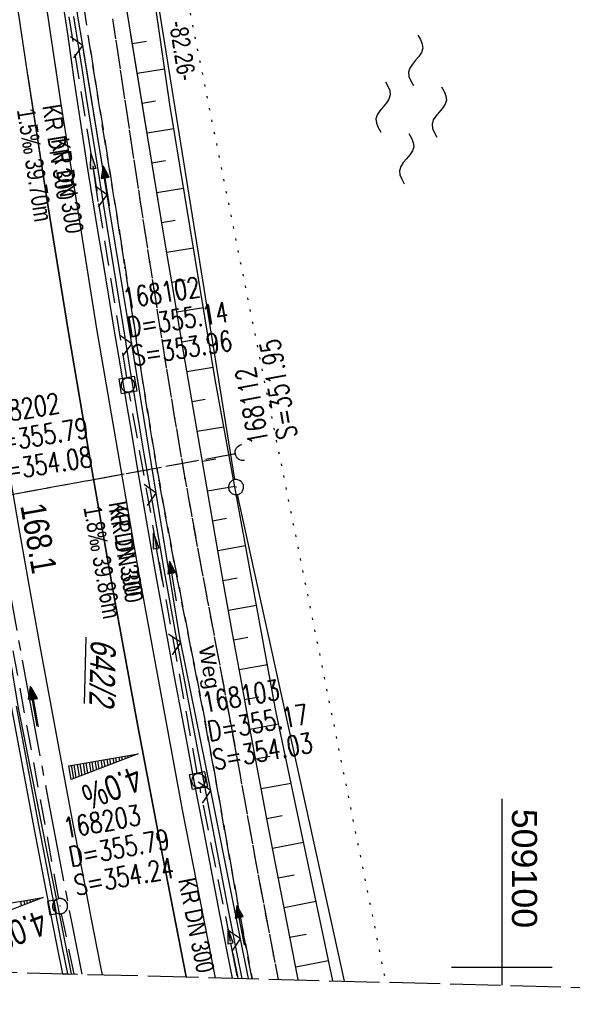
# Model space of a CAD drawing. Extents: x 508885 to 509191, y 457896 to 458644.
# Tile 8 of 58: x 509052 to 509107, y 457896 to 457994. Entities that reach past the tile are written whole.
import ezdxf

# ---------------------------------------------------------------- set-up
doc = ezdxf.new("R2010")
doc.units = 0
doc.header["$LTSCALE"] = 10
doc.header["$MEASUREMENT"] = 0
for name, pattern in [('ACHSE', [5.5, 4, -0.5, 0.5, -0.5]), ('AUSGEZOGEN', [0]), ('LT00', [0]), ('LT11', [0.3, 0.2, -0.1]), ('LT12', [0.4, 0.3, -0.1]), ('LT14', [0.6, 0.5, -0.1]), ('PUNKTX2_STR', [0.6, 0.1, -0.5]), ('STRICHLINIE2', [0.375, 0.25, -0.125])]:
    doc.linetypes.add(name, pattern=pattern)
doc.layers.get('0').update_dxf_attribs({"linetype": 'LT00'})
for name, color, linetype in [('--EK_FBR', 1, 'LT00'), ('--EK_Halt-Pfeil', 4, 'LT00'), ('--EK_Haltung', 7, 'STRICHLINIE2'), ('--EK_Haltung-Text', 140, 'LT00'), ('--EK_Schacht-Text', 5, 'LT00'), ('--EL_DFK_AB_L', 21, 'LT00'), ('--EL_DFK_AB_P', 7, 'LT00'), ('--EL_Halt-Pfeil', 4, 'LT00'), ('--EL_Haltung', 182, 'STRICHLINIE2'), ('--EL_Haltung-Text', 182, 'LT00'), ('--WASSER_GRENZE', 180, 'PUNKTX2_STR'), ('--WASSER_NUTZUNG', 180, 'Continuous'), ('-AX-093', 35, 'ACHSE'), ('-QUE-20O', 11, 'LT00'), ('-QUE-20W', 11, 'LT00'), ('-ST-93-1', 250, 'LT00'), ('ABSTAND', 8, 'LT00'), ('DFK_AB_FLNR', 7, 'Continuous'), ('DFK_AB_L', 21, 'LT00'), ('DFK_AB_P', 7, 'LT00'), ('DL', 182, 'LT12'), ('FELDWEG_TEXT', 250, 'Continuous'), ('PFEIL', 140, 'AUSGEZOGEN'), ('V112_AFBR_BAB', 250, 'LT00'), ('V112_BOESCH', 250, 'LT00'), ('V112_BOSCHUNG', 250, 'LT00'), ('V112_FELDWEG', 250, 'LT11'), ('V112_GRABEN', 250, 'LT00'), ('V112_H_BORD', 8, 'LT00'), ('V112_KA_MULD', 182, 'LT00'), ('V112_KA_PRUF', 182, 'LT00'), ('V112_LD_MARK', 250, 'LT00'), ('V112_RASTER', 250, 'LT00'), ('V112_RINNE', 182, 'LT00'), ('V112_SINKK', 182, 'LT00'), ('V112_UK_DURCH', 182, 'LT00'), ('V112_ZAUN', 40, 'LT00'), ('V113_AFBR_BAB', 250, 'LT00'), ('V113_BOESCH', 250, 'LT00'), ('V113_BOSCHUNG', 250, 'LT00'), ('V113_FELDWEG', 250, 'LT11'), ('V113_GRABEN', 250, 'LT00'), ('V113_H_BORD', 8, 'LT00'), ('V113_KA_MULD', 182, 'LT00'), ('V113_KA_PRUF', 182, 'LT00'), ('V113_LD_MARK', 250, 'LT00'), ('V113_RASTER', 250, 'LT00'), ('V113_RINNE', 182, 'LT00'), ('V113_SINKK', 182, 'LT00'), ('V113_UK_DURCH', 182, 'LT00'), ('V113_ZAUN', 40, 'LT00')]:
    doc.layers.add(name, color=color, linetype=linetype)
doc.layers.add('-BLATT_112-RAND', color=7, linetype='LT14', plot=False)
doc.styles.add('Beschrift', font='ARIAL.TTF')
doc.styles.add('Haltungsbeschriftung', font='ARIAL.TTF', dxfattribs={"width": 0.75})
doc.styles.add('schachtbeschriftung', font='romans.shx', dxfattribs={"width": 0.75, "height": 2})
doc.styles.get("Standard").update_dxf_attribs({"font": 'ARIAL.TTF'})

# ---------------------------------------------------------------- blocks, each defined once
blk = doc.blocks.new('SYMB0003')
at = {"color": 0, "linetype": 'ByBlock'}
for p, q in [((-0.015712, 0), (0.010166, 0.012015)), ((0, -0.021257), (-0.015712, 0)), ((0.010166, 0.012015), (0, -0.021257))]:
    blk.add_line(p, q, dxfattribs=at)
for points in [[(-0.031395, 0.499013), (-0.093691, 0.491144), (-0.154509, 0.475528), (-0.21289, 0.452414), (-0.267913, 0.422164), (-0.318712, 0.385257), (-0.364484, 0.342274), (-0.404509, 0.293893), (-0.438154, 0.240877), (-0.464888, 0.184062), (-0.484292, 0.124345), (-0.496058, 0.062667), (-0.5, 0)], [(-0.5, 0), (-0.496058, -0.062667), (-0.484292, -0.124345), (-0.464888, -0.184062), (-0.438154, -0.240877), (-0.404509, -0.293893), (-0.364485, -0.342274), (-0.318712, -0.385257), (-0.267914, -0.422164), (-0.21289, -0.452414), (-0.154509, -0.475529), (-0.093691, -0.491144), (-0.031395, -0.499014), (0.031395, -0.499014)], [(0.5, 0), (0.496057, 0.062667), (0.484292, 0.124345), (0.464888, 0.184062), (0.438153, 0.240877), (0.404509, 0.293893), (0.364484, 0.342274), (0.318712, 0.385257), (0.267913, 0.422164), (0.21289, 0.452414), (0.154509, 0.475528), (0.093691, 0.491144), (0.031395, 0.499013), (-0.031395, 0.499013)], [(0.031395, -0.499014), (0.093691, -0.491144), (0.154509, -0.475529), (0.21289, -0.452414), (0.267914, -0.422164), (0.318712, -0.385257), (0.364485, -0.342274), (0.404509, -0.293893), (0.438154, -0.240877), (0.464889, -0.184062), (0.484292, -0.124345), (0.496058, -0.062667), (0.5, 0)]]:
    blk.add_lwpolyline(points, dxfattribs=at)
blk = doc.blocks.new('SYMB7250')
at = {"color": 0, "linetype": 'ByBlock'}
for points in [[(-0.25, 0.28), (-0.208333, 0.308889), (-0.166667, 0.331111), (-0.125, 0.34), (-0.083333, 0.331111), (-0.041667, 0.308889), (0, 0.28)], [(0, 0.28), (0.041667, 0.251111), (0.083333, 0.228889), (0.125, 0.22), (0.166667, 0.228889), (0.208333, 0.251111), (0.25, 0.28)], [(-0.74, 0), (-0.698333, 0.028889), (-0.656667, 0.051111), (-0.615, 0.06), (-0.573333, 0.051111), (-0.531667, 0.028889), (-0.49, 0)], [(-0.49, 0), (-0.448333, -0.028889), (-0.406667, -0.051111), (-0.365, -0.06), (-0.323333, -0.051111), (-0.281667, -0.028889), (-0.24, 0)], [(0.24, 0), (0.281667, 0.028889), (0.323333, 0.051111), (0.365, 0.06), (0.406667, 0.051111), (0.448333, 0.028889), (0.49, 0)], [(0.49, 0), (0.531667, -0.028889), (0.573333, -0.051111), (0.615, -0.06), (0.656667, -0.051111), (0.698333, -0.028889), (0.74, 0)], [(-0.25, -0.28), (-0.208333, -0.251111), (-0.166667, -0.228889), (-0.125, -0.22), (-0.083333, -0.228889), (-0.041667, -0.251111), (0, -0.28)], [(0, -0.28), (0.041667, -0.308889), (0.083333, -0.331111), (0.125, -0.34), (0.166667, -0.331111), (0.208333, -0.308889), (0.25, -0.28)]]:
    blk.add_lwpolyline(points, dxfattribs=at)
blk = doc.blocks.new('Pfreil3')
at = {"layer": 'PFEIL'}
blk.add_hatch(color=256, dxfattribs=at).paths.add_polyline_path([(-1.549, 0.273), (-1.549, -0.273), (0, 0)])
for p, q in [((-1.549, 0), (-4.831, 0)), ((-1.549, -0.273), (-1.549, 0.273)), ((-1.549, 0.273), (0, 0)), ((0, 0), (-1.549, -0.273))]:
    blk.add_line(p, q, dxfattribs=at)
blk = doc.blocks.new('SYMB0011')
at = {"color": 0, "linetype": 'ByBlock'}
for p, q in [((0.5, 0), (-0.5, 0)), ((0, 0.5), (0, -0.5))]:
    blk.add_line(p, q, dxfattribs=at)
blk = doc.blocks.new('SYMB1107')
at = {"color": 0, "linetype": 'ByBlock'}
for points in [[(-0.2, 0), (-0.196157, 0.039018), (-0.184776, 0.076537), (-0.166294, 0.111114), (-0.141421, 0.141421), (-0.111114, 0.166294), (-0.076537, 0.184776), (-0.039018, 0.196157), (0, 0.2)], [(0, 0.2), (0.039018, 0.196157), (0.076537, 0.184776), (0.111114, 0.166294), (0.141421, 0.141421), (0.166294, 0.111114), (0.184776, 0.076537), (0.196157, 0.039018), (0.2, 0)]]:
    blk.add_lwpolyline(points, dxfattribs=at)
blk = doc.blocks.new('SYMB0024')
at = {"color": 0, "linetype": 'ByBlock'}
for p, q in [((-0.5, 0.5), (0, 0)), ((0, 0), (0.5, 0.5))]:
    blk.add_line(p, q, dxfattribs=at)
blk = doc.blocks.new('SYMB0652')
at = {"color": 0, "linetype": 'ByBlock'}
blk.add_lwpolyline([(-0.15, -0.075), (0.15, -0.075), (0.15, 0.075), (-0.15, 0.075), (-0.15, -0.075)], dxfattribs=at)
blk = doc.blocks.new('SYMB1210')
at = {"color": 0, "linetype": 'ByBlock'}
blk.add_line((0.018815, -0.179014), (0.055623, -0.17119), dxfattribs=at)
for points in [[(-0.2, -0.2), (-0.2, 0.2), (0.2, 0.2), (0.2, -0.2), (-0.2, -0.2)], [(0.018815, 0.179014), (-0.018815, 0.179014), (-0.055623, 0.17119), (-0.09, 0.155885), (-0.120444, 0.133766), (-0.145623, 0.105801), (-0.164438, 0.073213), (-0.176067, 0.037424), (-0.18, 0)], [(-0.18, 0), (-0.176067, -0.037424), (-0.164438, -0.073213), (-0.145623, -0.105801), (-0.120444, -0.133766), (-0.09, -0.155885), (-0.055623, -0.17119), (-0.018815, -0.179014), (0.018815, -0.179014)], [(0.18, 0), (0.176067, 0.037424), (0.164438, 0.073213), (0.145623, 0.105801), (0.120444, 0.133766), (0.09, 0.155885), (0.055623, 0.17119), (0.018815, 0.179014)], [(0.055623, -0.17119), (0.09, -0.155885), (0.120444, -0.133766), (0.145623, -0.105801), (0.164438, -0.073213), (0.176067, -0.037424), (0.18, 0)]]:
    blk.add_lwpolyline(points, dxfattribs=at)
blk = doc.blocks.new('SYMB0070')
at = {"color": 0, "linetype": 'ByBlock'}
for p, q in [((-0.5, 0), (0.2, 0)), ((0.5, 0), (0.2, 0.1)), ((0.2, 0.1), (0.2, 0)), ((0.468, 0), (0.21, 0.086)), ((0.21, 0.086), (0.21, -0.086)), ((0.21, -0.086), (0.468, 0)), ((0.22, -0.072), (0.437, 0)), ((0.23, -0.058), (0.405, 0)), ((0.24, -0.045), (0.374, 0)), ((0.342, 0), (0.25, 0.031)), ((0.25, 0.031), (0.25, -0.031)), ((0.25, -0.031), (0.342, 0)), ((0.26, -0.017), (0.31, 0)), ((0.27, -0.003), (0.279, 0))]:
    blk.add_line(p, q, dxfattribs=at)
for points in [[(0.2, 0), (0.2, -0.1), (0.5, 0)], [(0.437, 0), (0.22, 0.072), (0.22, -0.072)], [(0.405, 0), (0.23, 0.058), (0.23, -0.058)], [(0.374, 0), (0.24, 0.045), (0.24, -0.045)], [(0.31, 0), (0.26, 0.017), (0.26, -0.017)], [(0.279, 0), (0.27, 0.003), (0.27, -0.003)]]:
    blk.add_lwpolyline(points, dxfattribs=at)

msp = doc.modelspace()

# ---------------------------------------------------------------- linework, layer by layer
at = {"layer": '--EK_FBR'}
for points in [[(509071.575, 457898.964), (509068.281, 457915.614), (509064, 457939.002), (509059.781, 457963.33), (509056.225, 457985.851), (509054.528, 457997.189), (509051.335, 458019.378), (509048.299, 458042.937), (509045.523, 458066.144), (509043.153, 458088.796), (509040.848, 458112.654), (509038.935, 458136.305), (509037.469, 458157.776), (509036.003, 458180.48), (509034.875, 458203.339), (509034.085, 458227.234), (509033.472, 458253.025), (509033.144, 458275.666), (509033.179, 458299.039), (509033.444, 458322.397), (509033.995, 458344.72)], [(509071.575, 457898.964), (509068.281, 457915.614), (509064, 457939.002), (509059.781, 457963.33), (509056.225, 457985.851), (509055.658, 457989.641)]]:
    msp.add_lwpolyline(points, dxfattribs=at)
at = {"layer": '--EK_FBR', "color": 2}
for points in [[(509043.652, 457995.85), (509044.062, 457993.135), (509044.477, 457990.42), (509044.896, 457987.706), (509045.317, 457984.992), (509045.921, 457981.107), (509046.526, 457977.222), (509047.135, 457973.337), (509047.749, 457969.454), (509048.37, 457965.571), (509048.998, 457961.69), (509049.986, 457955.7), (509050.997, 457949.715), (509052.029, 457943.732), (509053.082, 457937.754), (509054.14, 457931.865), (509055.217, 457925.979), (509056.31, 457920.097), (509057.42, 457914.217), (509058.324, 457909.489), (509059.238, 457904.763), (509060.166, 457900.04), (509060.322, 457899.26)], [(509045.221, 457985.611), (509045.317, 457984.992), (509045.921, 457981.107), (509046.526, 457977.222), (509047.135, 457973.337), (509047.749, 457969.454), (509048.37, 457965.571), (509048.998, 457961.69), (509049.986, 457955.7), (509050.997, 457949.715), (509052.029, 457943.732), (509053.082, 457937.754), (509054.14, 457931.865), (509055.217, 457925.979), (509056.31, 457920.097), (509057.42, 457914.217), (509058.324, 457909.489), (509059.238, 457904.763), (509060.166, 457900.04), (509060.322, 457899.26)]]:
    msp.add_lwpolyline(points, dxfattribs=at)
at = {"layer": '--EK_Haltung'}
for p, q in [((509062.755, 457958.497), (509056.751, 457996.221)), ((509069.753, 457919.257), (509063.005, 457957.019)), ((509073.582, 457950.932), (509024.863, 457942.036)), ((509056.008, 457906.801), (509049.059, 457944.627)), ((509073.81, 457898.905), (509070.032, 457917.784)), ((509057.531, 457899.334), (509056.294, 457905.329))]:
    msp.add_line(p, q, dxfattribs=at)
at = {"layer": '--EL_DFK_AB_L'}
for p, q in [((509073.491, 457948.371), (509060.669, 458028.109)), ((509084.382, 457898.627), (509073.771, 457946.897))]:
    msp.add_line(p, q, dxfattribs=at)
at = {"layer": '--EL_Haltung'}
for p, q in [((509062.755, 457958.497), (509056.751, 457996.221)), ((509069.753, 457919.257), (509063.005, 457957.019)), ((509073.582, 457950.932), (509024.863, 457942.036)), ((509056.008, 457906.801), (509049.059, 457944.627)), ((509073.81, 457898.905), (509070.032, 457917.784)), ((509057.531, 457899.334), (509056.294, 457905.329))]:
    msp.add_line(p, q, dxfattribs=at)
at = {"layer": '--WASSER_GRENZE', "ltscale": 0.2}
msp.add_line((509068.33, 457998.169), (509088.468, 457898.52), dxfattribs=at)
at = {"layer": '-AX-093', "ltscale": 0.2}
msp.add_lwpolyline([(509033.926, 458053.756), (509035.444, 458041.214), (509037.041, 458028.682), (509038.717, 458016.161), (509040.473, 458003.65), (509042.308, 457991.151), (509044.222, 457978.663), (509046.216, 457966.188), (509048.288, 457953.726), (509050.439, 457941.277), (509052.669, 457928.842), (509054.977, 457916.422), (509057.364, 457904.016), (509058.3, 457899.314)], dxfattribs=at)
at = {"layer": '-BLATT_112-RAND'}
msp.add_lwpolyline([(508904.399, 458643.62), (508884.931, 457903.876), (509171.832, 457896.326), (509191.3, 458636.07), (508904.399, 458643.62)], dxfattribs=at)
at = {"layer": '-QUE-20O'}
for p, q in [((509061.753, 457920.342), (509061.677, 457920.787)), ((509061.973, 457920.838), (509062.039, 457920.451)), ((509062.324, 457920.559), (509062.269, 457920.887)), ((509062.565, 457920.938), (509062.61, 457920.67)), ((509062.896, 457920.779), (509062.86, 457920.987)), ((509063.156, 457921.038), (509063.182, 457920.887)), ((509063.467, 457920.997), (509063.452, 457921.087)), ((509063.748, 457921.138), (509063.753, 457921.105)), ((509057.24, 457920.037), (509057.467, 457918.702)), ((509057.752, 457918.811), (509057.536, 457920.088)), ((509057.832, 457920.137), (509058.038, 457918.921)), ((509058.323, 457919.031), (509058.127, 457920.188)), ((509058.424, 457920.237), (509058.609, 457919.14)), ((509058.895, 457919.249), (509058.719, 457920.288)), ((509059.015, 457920.337), (509059.181, 457919.358)), ((509059.467, 457919.467), (509059.311, 457920.388)), ((509059.607, 457920.437), (509059.752, 457919.576)), ((509060.038, 457919.686), (509059.902, 457920.488)), ((509060.198, 457920.538), (509060.324, 457919.796)), ((509060.61, 457919.904), (509060.494, 457920.588)), ((509060.79, 457920.639), (509060.895, 457920.014)), ((509061.182, 457920.122), (509061.086, 457920.688)), ((509061.381, 457920.739), (509061.467, 457920.231))]:
    msp.add_line(p, q, dxfattribs=at)
msp.add_lwpolyline([(509057.238, 457918.616), (509057.004, 457919.997), (509063.906, 457921.165), (509057.238, 457918.616)], dxfattribs=at)
at = {"layer": '-QUE-20W'}
for p, q in [((509052.323, 457906.111), (509052.247, 457906.556)), ((509052.543, 457906.607), (509052.609, 457906.22)), ((509052.895, 457906.328), (509052.839, 457906.656)), ((509053.135, 457906.707), (509053.18, 457906.438)), ((509053.466, 457906.547), (509053.431, 457906.756)), ((509053.726, 457906.807), (509053.752, 457906.656)), ((509054.037, 457906.766), (509054.022, 457906.856)), ((509054.318, 457906.907), (509054.323, 457906.874))]:
    msp.add_line(p, q, dxfattribs=at)
msp.add_lwpolyline([(509047.809, 457904.384), (509047.575, 457905.766), (509054.477, 457906.933), (509047.809, 457904.384)], dxfattribs=at)
at = {"layer": 'DFK_AB_L'}
for p, q in [((509073.491, 457948.371), (509060.669, 458028.109)), ((509084.382, 457898.627), (509073.771, 457946.897))]:
    msp.add_line(p, q, dxfattribs=at)
at = {"layer": 'DL'}
msp.add_line((509073.533, 457950.923), (509024.912, 457942.044), dxfattribs=at)
at = {"layer": 'V112_AFBR_BAB'}
msp.add_lwpolyline([(509071.575, 457898.964), (509068.281, 457915.614), (509064, 457939.002), (509059.781, 457963.33), (509056.225, 457985.851), (509054.528, 457997.189), (509051.335, 458019.378), (509048.299, 458042.937), (509045.523, 458066.144), (509043.153, 458088.796), (509040.848, 458112.654), (509038.935, 458136.305), (509037.469, 458157.776), (509036.003, 458180.48), (509034.875, 458203.339), (509034.085, 458227.234), (509033.472, 458253.025), (509033.144, 458275.666), (509033.179, 458299.039), (509033.444, 458322.397), (509033.995, 458344.72)], dxfattribs=at)
at = {"layer": 'V112_AFBR_BAB', "color": 0}
msp.add_lwpolyline([(509043.652, 457995.85), (509044.062, 457993.135), (509044.477, 457990.42), (509044.896, 457987.706), (509045.317, 457984.992), (509045.921, 457981.107), (509046.526, 457977.222), (509047.135, 457973.337), (509047.749, 457969.454), (509048.37, 457965.571), (509048.998, 457961.69), (509049.986, 457955.7), (509050.997, 457949.715), (509052.029, 457943.732), (509053.082, 457937.754), (509054.14, 457931.865), (509055.217, 457925.979), (509056.31, 457920.097), (509057.42, 457914.217), (509058.324, 457909.489), (509059.238, 457904.763), (509060.166, 457900.04), (509060.322, 457899.26)], dxfattribs=at)
at = {"layer": 'V112_BOESCH'}
for points in [[(509083.207, 457898.658), (509077.56, 457925.448), (509071.545, 457958.317), (509067.034, 457985.601), (509064.886, 458000.424), (509064.792, 458001.023), (509064.688, 458001.635), (509064.587, 458002.254), (509064.499, 458002.873), (509064.437, 458003.489), (509064.412, 458004.095), (509064.434, 458004.684), (509064.517, 458005.253), (509064.671, 458005.795), (509064.919, 458006.333), (509065.246, 458006.84), (509065.639, 458007.32), (509066.085, 458007.781), (509066.57, 458008.225), (509067.082, 458008.66), (509067.607, 458009.089)], [(509079.791, 457898.748), (509079.718, 457899.114), (509078.749, 457904.033), (509077.789, 457908.954), (509076.841, 457913.877), (509075.905, 457918.802), (509074.983, 457923.73), (509074.103, 457928.513), (509073.236, 457933.298), (509072.381, 457938.086), (509071.537, 457942.875), (509070.701, 457947.666), (509069.873, 457952.459), (509069.051, 457957.252), (509068.233, 457962.047), (509067.418, 457966.842), (509066.604, 457971.637), (509062.308, 457997.846)]]:
    msp.add_lwpolyline(points, dxfattribs=at)
at = {"layer": 'V112_BOSCHUNG'}
for p, q in [((509063.324, 457991.649), (509064.707, 457991.878)), ((509063.809, 457988.688), (509066.521, 457989.137)), ((509064.294, 457985.728), (509065.623, 457985.947)), ((509064.78, 457982.767), (509067.43, 457983.206)), ((509065.265, 457979.807), (509066.592, 457980.026)), ((509065.75, 457976.846), (509068.409, 457977.286)), ((509066.235, 457973.886), (509067.567, 457974.106)), ((509066.725, 457970.926), (509069.388, 457971.366)), ((509067.227, 457967.968), (509068.552, 457968.187)), ((509067.729, 457965.011), (509070.367, 457965.447)), ((509068.231, 457962.053), (509069.544, 457962.27)), ((509068.736, 457959.096), (509071.345, 457959.527)), ((509069.241, 457956.139), (509070.553, 457956.355)), ((509069.749, 457953.182), (509072.405, 457953.621)), ((509070.259, 457950.218), (509071.602, 457950.447)), ((509070.773, 457947.255), (509073.482, 457947.732)), ((509071.289, 457944.293), (509072.655, 457944.541)), ((509071.807, 457941.338), (509074.561, 457941.838)), ((509072.328, 457938.383), (509073.715, 457938.635)), ((509072.854, 457935.43), (509075.641, 457935.935)), ((509073.384, 457932.477), (509074.783, 457932.73)), ((509073.919, 457929.525), (509076.721, 457930.034)), ((509074.458, 457926.573), (509075.86, 457926.828)), ((509075.002, 457923.623), (509077.837, 457924.138)), ((509075.553, 457920.674), (509077.004, 457920.938)), ((509076.109, 457917.718), (509079.073, 457918.272)), ((509076.671, 457914.764), (509078.181, 457915.054)), ((509077.238, 457911.81), (509080.307, 457912.416)), ((509077.807, 457908.864), (509079.367, 457909.172)), ((509078.38, 457905.919), (509081.545, 457906.544)), ((509078.957, 457902.975), (509080.56, 457903.292)), ((509079.537, 457900.032), (509082.782, 457900.673))]:
    msp.add_line(p, q, dxfattribs=at)
at = {"layer": 'V112_FELDWEG', "flags": 128}
for points in [[(509075.207, 457898.869), (509074.801, 457900.932), (509074.318, 457903.466), (509073.848, 457906.002), (509073.386, 457908.54), (509072.931, 457911.08), (509072.478, 457913.619), (509072.026, 457916.16), (509071.572, 457918.699), (509071.111, 457921.238), (509070.643, 457923.775), (509070.181, 457926.225), (509069.71, 457928.674), (509069.234, 457931.122), (509068.756, 457933.57), (509068.278, 457936.017), (509067.802, 457938.465), (509067.332, 457940.913), (509066.869, 457943.363), (509066.417, 457945.815), (509065.978, 457948.269), (509065.524, 457950.902), (509065.085, 457953.537), (509064.659, 457956.175), (509064.241, 457958.814), (509063.829, 457961.455), (509063.421, 457964.096), (509063.012, 457966.737), (509062.601, 457969.377), (509062.109, 457972.494), (509061.611, 457975.61), (509061.11, 457978.725), (509060.61, 457981.841), (509060.112, 457984.957), (509059.62, 457988.073), (509059.136, 457991.191), (509058.664, 457994.311), (509058.184, 457997.579), (509057.717, 458000.849), (509057.26, 458004.12), (509056.812, 458007.393), (509056.369, 458010.666), (509055.931, 458013.94), (509055.493, 458017.214), (509054.769, 458022.614), (509054.044, 458028.013), (509053.316, 458033.412), (509052.587, 458038.811), (509051.858, 458044.211), (509051.129, 458049.613), (509050.769, 458052.287), (509050.413, 458054.961), (509050.064, 458057.637), (509049.726, 458060.313), (509049.403, 458062.991), (509049.096, 458065.671), (509048.812, 458068.352), (509048.551, 458071.035), (509048.319, 458073.721), (509048.119, 458076.409), (509047.991, 458078.433), (509047.879, 458080.457), (509047.782, 458082.483), (509047.697, 458084.51), (509047.62, 458086.537), (509047.55, 458088.564), (509047.482, 458090.592), (509047.356, 458094.433), (509047.233, 458098.274), (509047.115, 458102.114), (509047.004, 458105.955), (509046.92, 458109.058), (509046.84, 458112.16), (509046.761, 458115.263), (509046.683, 458118.366), (509046.603, 458121.469), (509046.52, 458124.572), (509046.432, 458127.675), (509046.321, 458131.306), (509046.202, 458134.936), (509046.08, 458138.566), (509045.956, 458142.196), (509045.833, 458145.827), (509045.713, 458149.457), (509045.624, 458152.279), (509045.536, 458155.101), (509045.448, 458157.923), (509045.357, 458160.745), (509045.262, 458163.567), (509045.16, 458166.389), (509045.049, 458169.21), (509044.913, 458172.358), (509044.765, 458175.506), (509044.608, 458178.653), (509044.445, 458181.8), (509044.277, 458184.947), (509044.107, 458188.094), (509043.937, 458191.241), (509043.77, 458194.388), (509043.608, 458197.535), (509043.407, 458201.625), (509043.217, 458205.715), (509043.034, 458209.806), (509042.858, 458213.897), (509042.686, 458217.988), (509042.517, 458222.079), (509042.357, 458225.975), (509042.198, 458229.871), (509042.045, 458233.768), (509041.897, 458237.664), (509041.758, 458241.561), (509041.627, 458245.529), (509041.504, 458249.498), (509041.39, 458253.467), (509041.283, 458257.436), (509041.182, 458261.405), (509041.084, 458265.374), (509040.896, 458273.402), (509040.72, 458281.43), (509040.558, 458289.458), (509040.498, 458292.64), (509040.442, 458295.823), (509040.393, 458299.005), (509040.351, 458302.187), (509040.319, 458305.37), (509040.298, 458308.552), (509040.291, 458311.735), (509040.299, 458314.917), (509040.329, 458318.608), (509040.38, 458322.298), (509040.45, 458325.988), (509040.537, 458329.678), (509040.639, 458333.368), (509040.753, 458337.058), (509040.879, 458340.747), (509041.014, 458344.436), (509041.152, 458348.01), (509041.298, 458351.584), (509041.453, 458355.157), (509041.619, 458358.73), (509041.797, 458362.302), (509041.989, 458365.873), (509042.181, 458369.196), (509042.383, 458372.519), (509042.594, 458375.841), (509042.811, 458379.163), (509043.032, 458382.485), (509043.255, 458385.806), (509043.478, 458389.128), (509043.697, 458392.45), (509043.912, 458395.777), (509044.125, 458399.104), (509044.337, 458402.431), (509044.551, 458405.758), (509044.768, 458409.084), (509044.992, 458412.41), (509045.225, 458415.735), (509045.468, 458419.06), (509045.769, 458422.954), (509046.085, 458426.847), (509046.416, 458430.739), (509046.757, 458434.629), (509047.109, 458438.52), (509047.467, 458442.409), (509047.968, 458447.746), (509048.48, 458453.082), (509049.005, 458458.416), (509049.544, 458463.75), (509050.099, 458469.081), (509050.519, 458473.014), (509050.947, 458476.945), (509051.382, 458480.877), (509051.822, 458484.807), (509052.267, 458488.737), (509052.713, 458492.667), (509053.167, 458496.651), (509053.625, 458500.635), (509054.088, 458504.619), (509054.559, 458508.601), (509055.039, 458512.582), (509055.531, 458516.562), (509056.005, 458520.299), (509056.49, 458524.035), (509056.982, 458527.77), (509057.481, 458531.505), (509057.983, 458535.238), (509058.487, 458538.972), (509059.102, 458543.525), (509059.717, 458548.079), (509060.334, 458552.631), (509060.955, 458557.184), (509061.443, 458560.742), (509061.936, 458564.3), (509062.434, 458567.857), (509062.94, 458571.412), (509063.454, 458574.967), (509063.991, 458578.61), (509064.537, 458582.252), (509065.092, 458585.892), (509065.652, 458589.532), (509066.217, 458593.171), (509066.827, 458597.067), (509067.442, 458600.962), (509068.065, 458604.856), (509068.698, 458608.748), (509069.342, 458612.639), (509070, 458616.527), (509070.673, 458620.412), (509071.333, 458624.126), (509072.006, 458627.838), (509072.691, 458631.548), (509073.385, 458635.256), (509074.087, 458638.962), (509074.123, 458639.153)], [(509077.309, 458639.07), (509076.475, 458634.267), (509075.449, 458628.336), (509074.425, 458622.404), (509073.401, 458616.473), (509072.377, 458610.541), (509071.352, 458604.609), (509070.324, 458598.678), (509069.292, 458592.746), (509068.899, 458590.49), (509068.508, 458588.234), (509068.122, 458585.977), (509067.744, 458583.719), (509067.377, 458581.46), (509067.023, 458579.198), (509066.686, 458576.934), (509066.368, 458574.668), (509066.11, 458572.704), (509065.864, 458570.739), (509065.629, 458568.772), (509065.401, 458566.804), (509065.175, 458564.835), (509064.95, 458562.867), (509064.709, 458560.79), (509064.46, 458558.713), (509064.2, 458556.638), (509063.906, 458554.417), (509063.6, 458552.198), (509063.283, 458549.98), (509062.959, 458547.763), (509062.633, 458545.546), (509062.308, 458543.329), (509061.987, 458541.112), (509061.674, 458538.893), (509061.285, 458536.023), (509060.911, 458533.152), (509060.551, 458530.278), (509060.2, 458527.404), (509059.856, 458524.528), (509059.516, 458521.652), (509059.176, 458518.776), (509058.833, 458515.9), (509058.117, 458510.028), (509057.379, 458504.16), (509056.619, 458498.294), (509055.839, 458492.43), (509055.483, 458489.8), (509055.126, 458487.169), (509054.77, 458484.539), (509054.416, 458481.908), (509054.069, 458479.277), (509053.73, 458476.645), (509053.4, 458474.011), (509053.084, 458471.376), (509052.783, 458468.74), (509052.463, 458465.761), (509052.162, 458462.781), (509051.878, 458459.798), (509051.607, 458456.814), (509051.347, 458453.829), (509051.094, 458450.843), (509050.845, 458447.857), (509050.598, 458444.87), (509050.349, 458441.884), (509050.072, 458438.612), (509049.792, 458435.34), (509049.512, 458432.068), (509049.233, 458428.796), (509048.957, 458425.524), (509048.688, 458422.251), (509048.428, 458418.978), (509048.176, 458415.689), (509047.934, 458412.398), (509047.698, 458409.108), (509047.466, 458405.817), (509047.237, 458402.525), (509047.008, 458399.234), (509046.777, 458395.942), (509046.542, 458392.651), (509046.323, 458389.643), (509046.101, 458386.636), (509045.881, 458383.629), (509045.664, 458380.621), (509045.454, 458377.613), (509045.254, 458374.605), (509045.067, 458371.596), (509044.895, 458368.586), (509044.743, 458365.575), (509044.639, 458363.241), (509044.546, 458360.907), (509044.46, 458358.572), (509044.379, 458356.237), (509044.301, 458353.901), (509044.223, 458351.566), (509044.141, 458349.23), (509044.054, 458346.895), (509043.959, 458344.56), (509043.863, 458342.418), (509043.761, 458340.277), (509043.656, 458338.135), (509043.553, 458335.994), (509043.454, 458333.853), (509043.363, 458331.711), (509043.284, 458329.57), (509043.219, 458327.427), (509043.173, 458325.285), (509043.148, 458323.222), (509043.138, 458321.159), (509043.141, 458319.095), (509043.151, 458317.032), (509043.164, 458314.968), (509043.187, 458311.376), (509043.21, 458307.784), (509043.234, 458304.192), (509043.263, 458300.601), (509043.299, 458297.009), (509043.344, 458293.418), (509043.399, 458289.827), (509043.454, 458286.852), (509043.517, 458283.878), (509043.583, 458280.903), (509043.652, 458277.929), (509043.721, 458274.954), (509043.787, 458271.98), (509043.849, 458269.005), (509043.903, 458266.03), (509043.944, 458263.389), (509043.981, 458260.749), (509044.016, 458258.108), (509044.052, 458255.468), (509044.093, 458252.827), (509044.14, 458250.187), (509044.197, 458247.547), (509044.266, 458244.908), (509044.351, 458242.269), (509044.448, 458239.755), (509044.559, 458237.242), (509044.68, 458234.73), (509044.81, 458232.217), (509044.945, 458229.705), (509045.083, 458227.193), (509045.22, 458224.68), (509045.354, 458222.168), (509045.53, 458218.718), (509045.696, 458215.268), (509045.856, 458211.817), (509046.012, 458208.367), (509046.166, 458204.916), (509046.32, 458201.466), (509046.477, 458198.015), (509046.7, 458193.269), (509046.931, 458188.523), (509047.169, 458183.778), (509047.413, 458179.032), (509047.662, 458174.287), (509047.914, 458169.542), (509048.065, 458166.708), (509048.215, 458163.875), (509048.36, 458161.041), (509048.497, 458158.207), (509048.624, 458155.372), (509048.738, 458152.537), (509048.836, 458149.702), (509048.908, 458147.215), (509048.968, 458144.727), (509049.019, 458142.239), (509049.064, 458139.75), (509049.107, 458137.262), (509049.149, 458134.774), (509049.194, 458132.285), (509049.244, 458129.797), (509049.303, 458127.309), (509049.37, 458124.88), (509049.447, 458122.451), (509049.53, 458120.023), (509049.62, 458117.594), (509049.694, 458115.666), (509049.766, 458113.737), (509049.833, 458111.809), (509049.89, 458109.88), (509049.933, 458107.951), (509049.958, 458106.022), (509049.963, 458104.335), (509049.957, 458102.647), (509049.942, 458100.959), (509049.924, 458099.272), (509049.908, 458097.584), (509049.897, 458095.897), (509049.897, 458094.21), (509049.911, 458092.523), (509049.945, 458090.837), (509050.005, 458089.07), (509050.088, 458087.304), (509050.191, 458085.538), (509050.31, 458083.773), (509050.442, 458082.009), (509050.584, 458080.245), (509050.732, 458078.481), (509050.884, 458076.717), (509051.142, 458073.73), (509051.402, 458070.743), (509051.666, 458067.758), (509051.937, 458064.773), (509052.216, 458061.79), (509052.506, 458058.808), (509052.809, 458055.827), (509053.127, 458052.849), (509053.462, 458049.872), (509053.851, 458046.616), (509054.26, 458043.361), (509054.687, 458040.109), (509055.13, 458036.859), (509055.586, 458033.61), (509056.051, 458030.362), (509056.523, 458027.115), (509057, 458023.868), (509057.479, 458020.622), (509057.957, 458017.376), (509058.514, 458013.571), (509059.067, 458009.765), (509059.619, 458005.96), (509060.171, 458002.154), (509060.726, 457998.349), (509061.285, 457994.545), (509062.2, 457988.396), (509063.129, 457982.25), (509064.071, 457976.105), (509065.023, 457969.961), (509065.503, 457966.894), (509065.986, 457963.827), (509066.476, 457960.761), (509066.974, 457957.697), (509067.482, 457954.634), (509068.001, 457951.573), (509068.534, 457948.515), (509069.075, 457945.497), (509069.627, 457942.482), (509070.189, 457939.468), (509070.756, 457936.455), (509071.327, 457933.443), (509071.897, 457930.43), (509072.465, 457927.417), (509073.026, 457924.403), (509073.5, 457921.819), (509073.97, 457919.235), (509074.438, 457916.65), (509074.906, 457914.065), (509075.377, 457911.481), (509075.852, 457908.897), (509076.335, 457906.316), (509076.827, 457903.736), (509077.331, 457901.158), (509077.806, 457898.8)]]:
    msp.add_lwpolyline(points, dxfattribs=at)
at = {"layer": 'V112_GRABEN'}
for points in [[(509056.554, 457994.757), (509056.863, 457992.598), (509057.173, 457990.439), (509057.486, 457988.281), (509057.805, 457986.123), (509058.301, 457982.858), (509058.812, 457979.596), (509059.335, 457976.336), (509059.867, 457973.077), (509060.406, 457969.819), (509060.949, 457966.561), (509061.493, 457963.304), (509062.068, 457959.86), (509062.643, 457956.416), (509063.221, 457952.972), (509063.803, 457949.529), (509064.391, 457946.087), (509064.986, 457942.647), (509065.591, 457939.208), (509066.212, 457935.744), (509066.843, 457932.282), (509067.482, 457928.821), (509068.129, 457925.362), (509068.78, 457921.904), (509069.436, 457918.446), (509070.264, 457914.102), (509071.097, 457909.76), (509071.938, 457905.419), (509072.789, 457901.08), (509073.219, 457898.921)], [(509057.484, 457994.329), (509057.901, 457991.647), (509058.323, 457988.966), (509058.747, 457986.286), (509059.65, 457980.599), (509060.558, 457974.913), (509061.47, 457969.228), (509062.389, 457963.544), (509063.043, 457959.528), (509063.703, 457955.514), (509064.371, 457951.501), (509065.05, 457947.489), (509065.742, 457943.48), (509066.449, 457939.474), (509067.076, 457935.999), (509067.714, 457932.525), (509068.361, 457929.054), (509069.016, 457925.583), (509069.676, 457922.114), (509070.339, 457918.645), (509071.169, 457914.318), (509072.003, 457909.991), (509072.844, 457905.666), (509073.693, 457901.342), (509074.179, 457898.896)]]:
    msp.add_lwpolyline(points, dxfattribs=at)
at = {"layer": 'V112_H_BORD'}
msp.add_lwpolyline([(509048.685, 458634.124), (509048.272, 458628.738), (509044.528, 458606.062), (509037.806, 458560.565), (509031.962, 458514.885), (509026.971, 458465.681), (509023.317, 458418.61), (509019.833, 458345.207), (509019.017, 458275.547), (509019.919, 458227.464), (509023.24, 458156.759), (509026.703, 458111.833), (509031.399, 458065.218), (509040.466, 457995.243), (509051.959, 457925.916), (509057.252, 457899.341)], dxfattribs=at)
at = {"layer": 'V112_LD_MARK'}
msp.add_lwpolyline([(509068.671, 457899.041), (509066.33, 457910.931), (509063.864, 457923.916), (509061.485, 457936.917), (509059.193, 457949.934), (509056.989, 457962.966), (509054.901, 457975.837), (509052.899, 457988.721), (509050.981, 458001.618), (509049.149, 458014.527), (509047.401, 458027.448), (509045.738, 458040.38), (509044.159, 458053.323)], dxfattribs=at)
at = {"layer": 'V112_RASTER'}
for p, q in [((509100, 457916.716), (509100, 457898.216)), ((509095, 457900), (509105, 457900)), ((509095, 457900), (509105, 457900))]:
    msp.add_line(p, q, dxfattribs=at)
at = {"layer": 'V112_RINNE'}
msp.add_lwpolyline([(509051.284, 457925.878), (509052.403, 457919.849), (509053.544, 457913.824), (509054.706, 457907.803), (509055.886, 457901.785), (509056.368, 457899.364), (509056.908, 457899.35), (509056.391, 457901.944), (509055.218, 457907.93), (509054.063, 457913.919), (509052.929, 457919.913), (509051.816, 457925.91)], dxfattribs=at)
at = {"layer": 'V112_ZAUN'}
for p, q in [((509060.819, 457976.631), (509058.386, 457991.432)), ((509063.251, 457961.829), (509060.819, 457976.631)), ((509065.683, 457947.028), (509063.251, 457961.829)), ((509071.094, 457917.525), (509068.126, 457932.228)), ((509074.063, 457902.821), (509071.094, 457917.525)), ((509074.859, 457898.878), (509074.063, 457902.821))]:
    msp.add_line(p, q, dxfattribs=at)
for points in [[(509058.386, 457991.432), (509057.908, 457994.342), (509056.294, 458006.284)], [(509068.126, 457932.228), (509068.069, 457932.508), (509065.683, 457947.028)]]:
    msp.add_lwpolyline(points, dxfattribs=at)
at = {"layer": 'V113_AFBR_BAB'}
msp.add_lwpolyline([(509071.575, 457898.964), (509068.281, 457915.614), (509064, 457939.002), (509059.781, 457963.33), (509056.225, 457985.851), (509055.658, 457989.641)], dxfattribs=at)
at = {"layer": 'V113_AFBR_BAB', "color": 0}
msp.add_lwpolyline([(509045.221, 457985.611), (509045.317, 457984.992), (509045.921, 457981.107), (509046.526, 457977.222), (509047.135, 457973.337), (509047.749, 457969.454), (509048.37, 457965.571), (509048.998, 457961.69), (509049.986, 457955.7), (509050.997, 457949.715), (509052.029, 457943.732), (509053.082, 457937.754), (509054.14, 457931.865), (509055.217, 457925.979), (509056.31, 457920.097), (509057.42, 457914.217), (509058.324, 457909.489), (509059.238, 457904.763), (509060.166, 457900.04), (509060.322, 457899.26)], dxfattribs=at)
at = {"layer": 'V113_BOESCH'}
for points in [[(509083.207, 457898.658), (509077.56, 457925.448), (509071.545, 457958.317), (509067.034, 457985.601), (509065.877, 457993.586)], [(509083.207, 457898.658), (509077.56, 457925.448), (509071.545, 457958.317), (509067.034, 457985.601), (509065.877, 457993.586)], [(509079.791, 457898.748), (509079.718, 457899.114), (509078.749, 457904.033), (509077.789, 457908.954), (509076.841, 457913.877), (509075.905, 457918.802), (509074.983, 457923.73), (509074.103, 457928.513), (509073.236, 457933.298), (509072.381, 457938.086), (509071.537, 457942.875), (509070.701, 457947.666), (509069.873, 457952.459), (509069.051, 457957.252), (509068.233, 457962.047), (509067.418, 457966.842), (509066.604, 457971.637), (509063.177, 457992.544)], [(509079.791, 457898.748), (509079.718, 457899.114), (509078.749, 457904.033), (509077.789, 457908.954), (509076.841, 457913.877), (509075.905, 457918.802), (509074.983, 457923.73), (509074.103, 457928.513), (509073.236, 457933.298), (509072.381, 457938.086), (509071.537, 457942.875), (509070.701, 457947.666), (509069.873, 457952.459), (509069.051, 457957.252), (509068.233, 457962.047), (509067.418, 457966.842), (509066.604, 457971.637), (509063.177, 457992.544)]]:
    msp.add_lwpolyline(points, dxfattribs=at)
at = {"layer": 'V113_BOSCHUNG'}
for p, q in [((509063.324, 457991.649), (509064.707, 457991.878)), ((509063.809, 457988.688), (509066.521, 457989.137)), ((509064.294, 457985.728), (509065.623, 457985.947)), ((509064.78, 457982.767), (509067.43, 457983.206)), ((509065.265, 457979.807), (509066.592, 457980.026)), ((509065.75, 457976.846), (509068.409, 457977.286)), ((509066.235, 457973.886), (509067.567, 457974.106)), ((509066.725, 457970.926), (509069.388, 457971.366)), ((509067.227, 457967.968), (509068.552, 457968.187)), ((509067.729, 457965.011), (509070.367, 457965.447)), ((509068.231, 457962.053), (509069.544, 457962.27)), ((509068.736, 457959.096), (509071.345, 457959.527)), ((509069.241, 457956.139), (509070.553, 457956.355)), ((509069.749, 457953.182), (509072.405, 457953.621)), ((509070.259, 457950.218), (509071.602, 457950.447)), ((509070.773, 457947.255), (509073.482, 457947.732)), ((509071.289, 457944.293), (509072.655, 457944.541)), ((509071.807, 457941.338), (509074.561, 457941.838)), ((509072.328, 457938.383), (509073.715, 457938.635)), ((509072.854, 457935.43), (509075.641, 457935.935)), ((509073.384, 457932.477), (509074.783, 457932.73)), ((509073.919, 457929.525), (509076.721, 457930.034)), ((509074.458, 457926.573), (509075.86, 457926.828)), ((509075.002, 457923.623), (509077.837, 457924.138)), ((509075.553, 457920.674), (509077.004, 457920.938)), ((509076.109, 457917.718), (509079.073, 457918.272)), ((509076.671, 457914.764), (509078.181, 457915.054)), ((509077.238, 457911.81), (509080.307, 457912.416)), ((509077.807, 457908.864), (509079.367, 457909.172)), ((509078.38, 457905.919), (509081.545, 457906.544)), ((509078.957, 457902.975), (509080.56, 457903.292)), ((509079.537, 457900.032), (509082.782, 457900.673))]:
    msp.add_line(p, q, dxfattribs=at)
at = {"layer": 'V113_FELDWEG', "flags": 128}
for points in [[(509061.669, 457991.962), (509062.2, 457988.396), (509063.129, 457982.25), (509064.071, 457976.105), (509065.023, 457969.961), (509065.503, 457966.894), (509065.986, 457963.827), (509066.476, 457960.761), (509066.974, 457957.697), (509067.482, 457954.634), (509068.001, 457951.573), (509068.534, 457948.515), (509069.075, 457945.497), (509069.627, 457942.482), (509070.189, 457939.468), (509070.756, 457936.455), (509071.327, 457933.443), (509071.897, 457930.43), (509072.465, 457927.417), (509073.026, 457924.403), (509073.5, 457921.819), (509073.97, 457919.235), (509074.438, 457916.65), (509074.906, 457914.065), (509075.377, 457911.481), (509075.852, 457908.897), (509076.335, 457906.316), (509076.827, 457903.736), (509077.331, 457901.158), (509077.806, 457898.8)], [(509059.167, 457990.996), (509059.62, 457988.073), (509060.112, 457984.957), (509060.61, 457981.841), (509061.11, 457978.725), (509061.611, 457975.61), (509062.109, 457972.494), (509062.601, 457969.377), (509063.012, 457966.737), (509063.421, 457964.096), (509063.829, 457961.455), (509064.241, 457958.814), (509064.659, 457956.175), (509065.085, 457953.537), (509065.524, 457950.902), (509065.978, 457948.269), (509066.417, 457945.815), (509066.869, 457943.363), (509067.332, 457940.913), (509067.802, 457938.465), (509068.278, 457936.017), (509068.756, 457933.569), (509069.234, 457931.122), (509069.71, 457928.674), (509070.18, 457926.225), (509070.643, 457923.775), (509071.111, 457921.238), (509071.571, 457918.699), (509072.026, 457916.16), (509072.478, 457913.619), (509072.93, 457911.08), (509073.386, 457908.54), (509073.848, 457906.002), (509074.318, 457903.466), (509074.801, 457900.932), (509075.207, 457898.869)]]:
    msp.add_lwpolyline(points, dxfattribs=at)
at = {"layer": 'V113_GRABEN'}
for points in [[(509057.202, 457990.237), (509057.486, 457988.281), (509057.805, 457986.123), (509058.301, 457982.858), (509058.812, 457979.596), (509059.335, 457976.336), (509059.867, 457973.077), (509060.406, 457969.819), (509060.949, 457966.561), (509061.493, 457963.304), (509062.068, 457959.86), (509062.643, 457956.416), (509063.221, 457952.972), (509063.803, 457949.529), (509064.391, 457946.087), (509064.986, 457942.647), (509065.591, 457939.208), (509066.212, 457935.744), (509066.843, 457932.282), (509067.482, 457928.821), (509068.129, 457925.362), (509068.78, 457921.904), (509069.436, 457918.446), (509070.264, 457914.102), (509071.097, 457909.76), (509071.938, 457905.419), (509072.789, 457901.08), (509073.219, 457898.921)], [(509058.07, 457990.572), (509058.323, 457988.966), (509058.747, 457986.286), (509059.65, 457980.599), (509060.558, 457974.913), (509061.47, 457969.228), (509062.389, 457963.544), (509063.043, 457959.528), (509063.703, 457955.514), (509064.371, 457951.501), (509065.05, 457947.489), (509065.742, 457943.48), (509066.449, 457939.474), (509067.076, 457935.999), (509067.714, 457932.525), (509068.361, 457929.054), (509069.016, 457925.583), (509069.676, 457922.114), (509070.339, 457918.645), (509071.169, 457914.318), (509072.003, 457909.991), (509072.844, 457905.666), (509073.693, 457901.342), (509074.179, 457898.896)]]:
    msp.add_lwpolyline(points, dxfattribs=at)
at = {"layer": 'V113_H_BORD'}
msp.add_lwpolyline([(509042.253, 457984.465), (509051.959, 457925.916), (509057.252, 457899.341)], dxfattribs=at)
at = {"layer": 'V113_LD_MARK'}
msp.add_lwpolyline([(509052.92, 457988.583), (509054.901, 457975.837), (509056.989, 457962.966), (509059.193, 457949.934), (509061.485, 457936.917), (509063.864, 457923.916), (509066.33, 457910.931), (509068.671, 457899.041)], dxfattribs=at)
at = {"layer": 'V113_RASTER'}
for p, q in [((509100, 457905), (509100, 457898.216)), ((509095, 457900), (509105, 457900))]:
    msp.add_line(p, q, dxfattribs=at)
at = {"layer": 'V113_RINNE'}
for points in [[(509051.284, 457925.878), (509052.403, 457919.849), (509053.544, 457913.824), (509054.706, 457907.803), (509055.886, 457901.785), (509056.368, 457899.364)], [(509056.908, 457899.35), (509056.391, 457901.944), (509055.218, 457907.93), (509054.063, 457913.919), (509052.929, 457919.913), (509051.816, 457925.91)]]:
    msp.add_lwpolyline(points, dxfattribs=at)
at = {"layer": 'V113_ZAUN'}
for p, q in [((509060.818, 457976.631), (509058.5, 457990.738)), ((509063.251, 457961.829), (509060.818, 457976.631)), ((509065.683, 457947.028), (509063.251, 457961.829)), ((509071.094, 457917.525), (509068.126, 457932.228)), ((509074.063, 457902.821), (509071.094, 457917.525)), ((509074.859, 457898.878), (509074.063, 457902.821))]:
    msp.add_line(p, q, dxfattribs=at)
msp.add_lwpolyline([(509068.126, 457932.228), (509068.069, 457932.508), (509065.683, 457947.028)], dxfattribs=at)

# ---------------------------------------------------------------- block references
at = {"layer": '--EK_Halt-Pfeil', "yscale": 4, "zscale": 4}
for p, xscale, rotation in [((509060.741, 457977.517), 3.99999999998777, 99.04458999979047), ((509067.363, 457938.314), 3.999999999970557, 100.1311299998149), ((509053.643, 457925.812), 4.000000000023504, 100.4093300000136)]:
    msp.add_blockref('SYMB0070', p, dxfattribs=dict(at, xscale=xscale, rotation=rotation))
at = {"layer": '--EL_DFK_AB_P', "xscale": 1.500000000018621, "yscale": 1.5, "zscale": 1.5, "rotation": 264.7377099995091}
msp.add_blockref('SYMB0003', (509073.61, 457947.629), dxfattribs=at)
at = {"layer": '--EL_Halt-Pfeil', "yscale": 4, "zscale": 4}
for p, xscale, rotation in [((509060.741, 457977.517), 3.999999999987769, 99.04458999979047), ((509067.363, 457938.314), 3.999999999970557, 100.1311299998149), ((509053.517, 457925.894), 4.000000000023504, 100.4093300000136), ((509074.067, 457904.163), 4.000000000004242, 101.3172300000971)]:
    msp.add_blockref('SYMB0070', p, dxfattribs=dict(at, xscale=xscale, rotation=rotation))
at = {"layer": '--WASSER_NUTZUNG', "xscale": 9.999999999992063, "yscale": 9.999999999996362, "zscale": 10, "rotation": 264.7376999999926}
msp.add_blockref('SYMB7250', (509090.993, 457985.089), dxfattribs=at)
at = {"layer": 'DFK_AB_P', "xscale": 1.500000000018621, "yscale": 1.5, "zscale": 1.5, "rotation": 264.7377099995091}
msp.add_blockref('SYMB0003', (509073.61, 457947.629), dxfattribs=at)
at = {"layer": 'PFEIL'}
for p, rotation in [((509059.204, 457980.74), 98.1349437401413), ((509065.408, 457943.054), 100.1808045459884)]:
    msp.add_blockref('Pfreil3', p, dxfattribs=dict(at, rotation=rotation))
at = {"layer": 'PFEIL', "xscale": -1, "rotation": 280.7412082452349}
msp.add_blockref('Pfreil3', (509072.784, 457903.897), dxfattribs=at)
at = {"layer": 'V112_FELDWEG', "xscale": 0.1000000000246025, "yscale": 0.09999999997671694, "zscale": 0.1, "rotation": 268.4925099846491}
for p in [(509065.023, 457969.961), (509062.601, 457969.377), (509065.978, 457948.269), (509068.534, 457948.515), (509070.643, 457923.775), (509073.026, 457924.403), (509077.331, 457901.158), (509074.801, 457900.932)]:
    msp.add_blockref('SYMB0011', p, dxfattribs=at)
at = {"layer": 'V112_KA_MULD', "yscale": 3.799999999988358, "zscale": 3.8}
for p, xscale, rotation in [((509062.873, 457957.757), 3.799999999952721, 279.4556557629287), ((509069.885, 457918.519), 3.799999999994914, 280.8589786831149)]:
    msp.add_blockref('SYMB1210', p, dxfattribs=dict(at, xscale=xscale, rotation=rotation))
at = {"layer": 'V112_KA_PRUF', "xscale": 1.500000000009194, "yscale": 1.5, "zscale": 1.5, "rotation": 268.4925099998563}
msp.add_blockref('SYMB0003', (509056.143, 457906.063), dxfattribs=at)
at = {"layer": 'V112_SINKK', "xscale": 4.500000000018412, "yscale": 4.5, "zscale": 4.5, "rotation": 281.0932950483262}
msp.add_blockref('SYMB0652', (509055.34, 457905.928), dxfattribs=at)
at = {"layer": 'V112_UK_DURCH', "xscale": 4.000000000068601, "yscale": 4.000000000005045, "zscale": 4, "rotation": 100.3412171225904}
msp.add_blockref('SYMB1107', (509074.32, 457951.067), dxfattribs=at)
at = {"layer": 'V112_ZAUN', "yscale": 2.099999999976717, "zscale": 2.1}
for p, xscale, rotation in [((509058.386, 457991.432), 2.100000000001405, 99.33127000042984), ((509060.819, 457976.631), 2.100000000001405, 99.33127000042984), ((509063.251, 457961.829), 2.100000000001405, 99.33127000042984), ((509065.683, 457947.028), 2.100000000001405, 99.33127000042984), ((509068.126, 457932.228), 2.100000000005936, 101.4150399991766), ((509071.094, 457917.525), 2.100000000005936, 101.4150399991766), ((509074.063, 457902.821), 2.100000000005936, 101.4150399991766)]:
    msp.add_blockref('SYMB0024', p, dxfattribs=dict(at, xscale=xscale, rotation=rotation))
at = {"layer": 'V113_FELDWEG', "xscale": 0.1000000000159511, "yscale": 0.09999999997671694, "zscale": 0.1, "rotation": 291.1131099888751}
for p in [(509065.023, 457969.961), (509062.601, 457969.377), (509065.978, 457948.269), (509068.534, 457948.515), (509070.643, 457923.775), (509073.026, 457924.403), (509077.331, 457901.158), (509074.801, 457900.932)]:
    msp.add_blockref('SYMB0011', p, dxfattribs=at)
at = {"layer": 'V113_KA_MULD', "yscale": 3.799999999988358, "zscale": 3.8}
for p, xscale, rotation in [((509062.873, 457957.757), 3.800000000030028, 279.5224541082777), ((509069.885, 457918.519), 3.800000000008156, 280.7895095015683)]:
    msp.add_blockref('SYMB1210', p, dxfattribs=dict(at, xscale=xscale, rotation=rotation))
at = {"layer": 'V113_KA_PRUF', "xscale": 1.499999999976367, "yscale": 1.5, "zscale": 1.5, "rotation": 291.1131099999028}
msp.add_blockref('SYMB0003', (509056.143, 457906.063), dxfattribs=at)
at = {"layer": 'V113_SINKK', "xscale": 4.500000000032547, "yscale": 4.5, "zscale": 4.5, "rotation": 101.0966688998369}
msp.add_blockref('SYMB0652', (509055.34, 457905.928), dxfattribs=at)
at = {"layer": 'V113_UK_DURCH', "xscale": 4.000000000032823, "yscale": 4.000000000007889, "zscale": 4, "rotation": 100.3337721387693}
msp.add_blockref('SYMB1107', (509074.32, 457951.067), dxfattribs=at)
at = {"layer": 'V113_ZAUN', "yscale": 2.099999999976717, "zscale": 2.1}
for p, xscale, rotation in [((509058.386, 457991.432), 2.099999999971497, 99.33267999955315), ((509060.818, 457976.631), 2.099999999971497, 99.33267999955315), ((509063.251, 457961.829), 2.099999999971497, 99.33267999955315), ((509065.683, 457947.028), 2.099999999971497, 99.33267999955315), ((509068.126, 457932.228), 2.100000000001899, 101.4150799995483), ((509071.094, 457917.525), 2.100000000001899, 101.4150799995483), ((509074.063, 457902.821), 2.100000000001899, 101.4150799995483)]:
    msp.add_blockref('SYMB0024', p, dxfattribs=dict(at, xscale=xscale, rotation=rotation))

# ---------------------------------------------------------------- texts
at = {"layer": '--EK_Haltung-Text', "style": 'Haltungsbeschriftung', "width": 0.75}
for s, rotation, p in [('KR DN 300', -80.95539, (509054.372, 457985.433)), ('1.5‰ 39.70m', -80.95539, (509051.844, 457985.031)), ('KR DN 300', -79.86887, (509060.969, 457946.05)), ('1.8‰ 39.86m', -79.86887, (509058.449, 457945.6))]:
    msp.add_text(s, height=1.8, rotation=rotation, dxfattribs=at).set_placement(p)
at = {"layer": '--EK_Schacht-Text', "style": 'schachtbeschriftung', "width": 0.75}
for s, rotation, p in [('168102', 9.04461, (509062.551, 457965.333)), ('D=355.14', 9.04461, (509063.004, 457962.488)), ('S=353.96', 9.04461, (509063.457, 457959.644)), ('S=351.95', -259.6517, (509079.698, 457952.601)), ('168112', -259.6517, (509076.865, 457952.083)), ('168202', 9.27192, (509048.635, 457953.772)), ('D=355.79', 9.27192, (509049.099, 457950.93)), ('S=354.08', 9.27192, (509049.563, 457948.088)), ('168103', 10.13113, (509070.463, 457925.235)), ('D=355.17', 10.13113, (509070.969, 457922.4)), ('S=354.03', 10.13113, (509071.476, 457919.565)), ('168203', 10.40934, (509056.688, 457912.782)), ('D=355.79', 10.40934, (509057.208, 457909.949)), ('S=354.24', 10.40934, (509057.729, 457907.116))]:
    msp.add_text(s, height=2, rotation=rotation, dxfattribs=at).set_placement(p)
at = {"layer": '--EL_Haltung-Text', "style": 'Haltungsbeschriftung', "width": 0.75}
for rotation, p in [(-80.95539, (509055.243, 457982.096)), (-79.86887, (509060.979, 457945.441)), (-78.68278, (509067.858, 457908.678))]:
    msp.add_text('KR DN 300', height=1.8, rotation=rotation, dxfattribs=at).set_placement(p)
at = {"layer": '-QUE-20O', "style": 'Beschrift', "width": 0.75}
msp.add_text('4.0%', height=2.5, rotation=200.92099, dxfattribs=at).set_placement((509063.655, 457920.026))
at = {"layer": '-QUE-20W', "style": 'Beschrift', "width": 0.75}
msp.add_text('4.0%', height=2.5, rotation=200.92099, dxfattribs=at).set_placement((509054.226, 457905.733))
at = {"layer": '-ST-93-1', "style": 'Beschrift', "width": 0.8}
msp.add_text('  168.1', height=2.5, rotation=-80.00012, dxfattribs=at).set_placement((509051.911, 457947.323))
at = {"layer": 'ABSTAND', "width": 0.75}
msp.add_text(' -82.26-', height=1.8, rotation=-80.86388, dxfattribs=at).set_placement((509066.859, 457994.253))
at = {"layer": 'DFK_AB_FLNR', "oblique": 13.754, "width": 0.75}
msp.add_text('%%U642/2', height=2.5, rotation=268.4925, dxfattribs=at).set_placement((509059.201, 457932.597))
at = {"layer": 'FELDWEG_TEXT', "insert": (509069.452, 457931.687), "char_height": 1.5, "attachment_point": 7, "rotation": 279.35592, "style": 'Beschrift'}
msp.add_mtext('Weg', dxfattribs=at)
at = {"layer": 'V112_RASTER', "width": 1.017}
msp.add_text(' 509100', height=2.5, rotation=-90.00006, dxfattribs=at).set_placement((509101, 457916.716))

doc.saveas('drawing.dxf')
